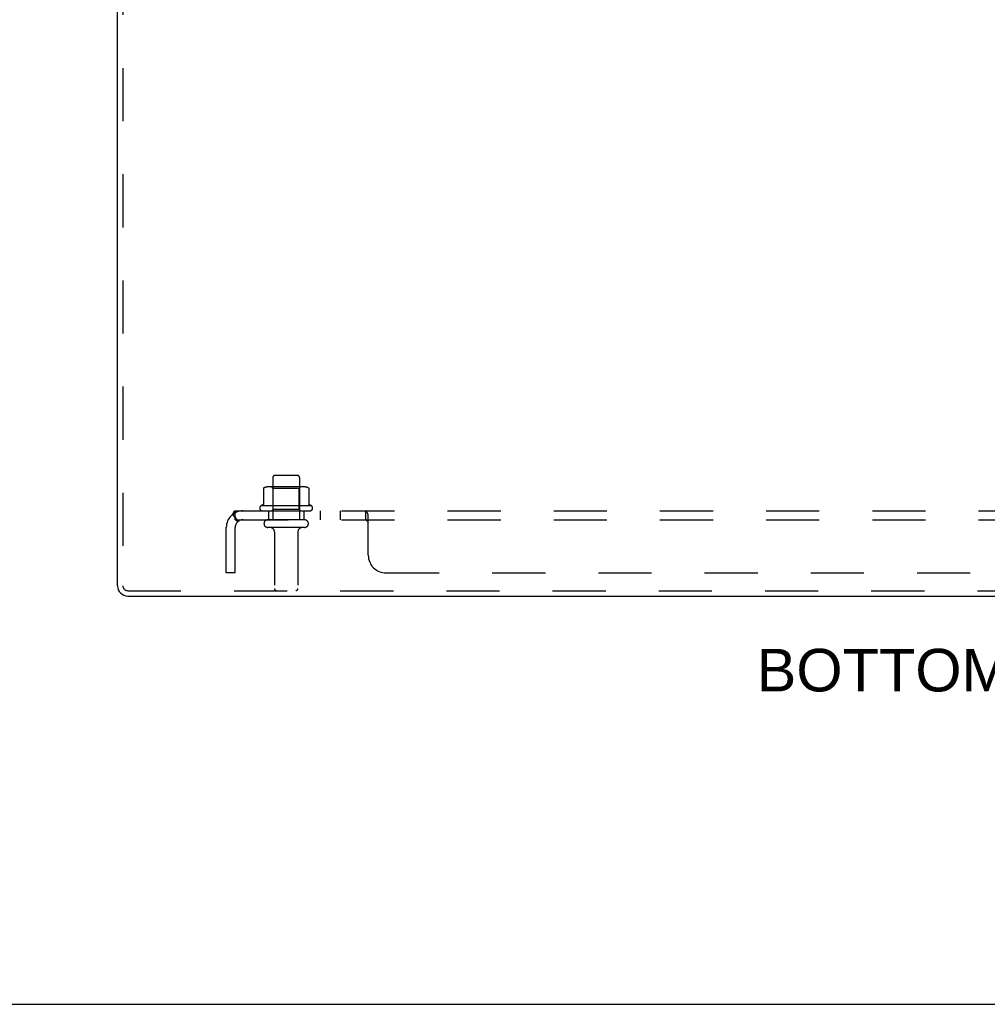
# Model space of a CAD drawing. Header units: inches. Extents: x 0 to 136, y 0 to 88.
# Tile 16 of 63: x 34 to 48, y 0 to 14. Entities that reach past the tile are written whole.
import ezdxf

# ---------------------------------------------------------------- set-up
doc = ezdxf.new("R2010")
doc.units = ezdxf.units.IN
doc.header["$LTSCALE"] = 7.48
doc.header["$MEASUREMENT"] = 0
doc.linetypes.add('HIDDEN', pattern=[0.2, 0.1, -0.1])
doc.layers.get('0').update_dxf_attribs({"linetype": 'CONTINUOUS'})
for name, color, linetype in [('DEFAULT_2', 8, 'HIDDEN'), ('DIMENSIONS', 7, 'CONTINUOUS'), ('SUBPANEL', 7, 'CONTINUOUS')]:
    doc.layers.add(name, color=color, linetype=linetype)
doc.styles.get("Standard").update_dxf_attribs({"font": 'arial.ttf'})

msp = doc.modelspace()

# ---------------------------------------------------------------- linework, layer by layer
at = {"color": 3, "linetype": 'Continuous'}
for p, q in [((35.378, 5.896), (35.378, 17.676)), ((35.523, 5.751), (59.233, 5.751))]:
    msp.add_line(p, q, dxfattribs=at)
at = {"color": 7, "linetype": 'Continuous'}
msp.add_line((0, 0), (136, 0), dxfattribs=at)
at = {"color": 3, "linetype": 'Continuous'}
msp.add_arc((35.523, 5.896), 0.145, 180, 270, dxfattribs=at)
at = {"layer": 'DEFAULT_2', "color": 8, "linetype": 'HIDDEN'}
for p, q in [((35.453, 17.676), (35.453, 5.896)), ((37.566, 7.421), (37.566, 6.826)), ((37.596, 7.451), (37.911, 7.451)), ((37.941, 7.421), (37.941, 6.826)), ((37.434, 7.266), (37.434, 7.047)), ((38.009, 7.287), (37.498, 7.287)), ((37.57, 7.267), (37.55, 7.287)), ((37.57, 6.971), (37.57, 7.267)), ((37.937, 7.267), (37.57, 7.267)), ((37.937, 7.267), (37.957, 7.287)), ((37.937, 6.971), (37.937, 7.267)), ((38.072, 7.266), (38.072, 7.047)), ((38.109, 7.021), (37.397, 7.021)), ((37.419, 6.951), (38.087, 6.951)), ((37.57, 6.971), (37.55, 6.951)), ((37.937, 6.971), (37.57, 6.971)), ((37.937, 6.971), (37.957, 6.951)), ((38.011, 6.826), (37.496, 6.826)), ((38.011, 6.716), (37.496, 6.716)), ((37.588, 6.653), (37.588, 5.856)), ((37.918, 6.653), (37.918, 5.856)), ((35.523, 5.826), (59.233, 5.826))]:
    msp.add_line(p, q, dxfattribs=at)
for points in [[(37.44, 7.275), (37.439, 7.274), (37.438, 7.273), (37.436, 7.272), (37.436, 7.27), (37.435, 7.269), (37.434, 7.267), (37.434, 7.266)], [(38.066, 7.275), (38.068, 7.274), (38.069, 7.273), (38.07, 7.272), (38.071, 7.27), (38.072, 7.269), (38.072, 7.267), (38.072, 7.266)], [(37.434, 7.047), (37.434, 7.046), (37.434, 7.045), (37.434, 7.044), (37.433, 7.043), (37.433, 7.042), (37.433, 7.042), (37.432, 7.041), (37.432, 7.041), (37.432, 7.041), (37.431, 7.04), (37.431, 7.04), (37.431, 7.04), (37.43, 7.039), (37.43, 7.039), (37.43, 7.039), (37.43, 7.039), (37.429, 7.039), (37.429, 7.039)], [(38.077, 7.039), (38.077, 7.039), (38.077, 7.039), (38.077, 7.039), (38.076, 7.039), (38.076, 7.039), (38.076, 7.04), (38.075, 7.04), (38.075, 7.04), (38.075, 7.041), (38.075, 7.041), (38.074, 7.041), (38.074, 7.042), (38.073, 7.042), (38.073, 7.043), (38.073, 7.044), (38.072, 7.045), (38.072, 7.046), (38.072, 7.047)]]:
    msp.add_lwpolyline(points, dxfattribs=at)
for centre, radius, start, end in [((37.596, 7.421), 0.03, 90, 180), ((37.911, 7.421), 0.03, 0, 90), ((37.498, 7.146), 0.141, 90, 113.95), ((38.009, 7.146), 0.141, 66.05, 90), ((37.419, 6.989), 0.0384, 124.4497, 270), ((37.753, 6.421), 0.698, 117.6814, 120.6631), ((37.753, 6.421), 0.698, 59.3369, 62.3186), ((38.087, 6.989), 0.0384, 270, 55.5503), ((37.496, 6.771), 0.055, 90, 270), ((38.011, 6.771), 0.055, 270, 90), ((37.526, 6.653), 0.0625, 0, 90), ((37.981, 6.653), 0.0625, 90, 180), ((35.523, 5.896), 0.07, 180, 270), ((37.618, 5.856), 0.03, 180, 270), ((37.888, 5.856), 0.03, 270, 360)]:
    msp.add_arc(centre, radius, start, end, dxfattribs=at)
at = {"layer": 'SUBPANEL', "color": 8, "linetype": 'HIDDEN'}
for p, q in [((37.035, 6.826), (37.035, 6.951)), ((37.035, 6.951), (57.722, 6.951)), ((37.503, 6.951), (37.503, 6.826)), ((38.003, 6.951), (38.003, 6.826)), ((38.232, 6.951), (38.232, 6.826)), ((38.513, 6.951), (38.513, 6.826)), ((38.874, 6.826), (38.874, 6.951)), ((38.884, 6.946), (38.882, 6.948)), ((36.996, 6.897), (37.075, 6.8)), ((37.035, 6.826), (57.722, 6.826)), ((37.044, 6.849), (37.044, 6.851)), ((37.045, 6.848), (37.044, 6.849)), ((37.045, 6.846), (37.045, 6.848)), ((37.046, 6.845), (37.045, 6.846)), ((37.047, 6.843), (37.046, 6.845)), ((37.047, 6.842), (37.047, 6.843)), ((37.048, 6.841), (37.047, 6.842)), ((37.048, 6.839), (37.048, 6.841)), ((37.049, 6.838), (37.048, 6.839)), ((37.05, 6.837), (37.049, 6.838)), ((37.05, 6.835), (37.05, 6.837)), ((37.051, 6.834), (37.05, 6.835)), ((37.051, 6.833), (37.051, 6.834)), ((37.052, 6.832), (37.051, 6.833)), ((37.053, 6.831), (37.052, 6.832)), ((37.053, 6.829), (37.053, 6.831)), ((37.054, 6.828), (37.053, 6.829)), ((37.062, 6.808), (37.057, 6.813)), ((38.889, 6.813), (38.886, 6.816)), ((38.899, 6.916), (38.895, 6.926)), ((38.91, 6.8), (38.908, 6.8)), ((38.91, 6.326), (38.91, 6.897)), ((36.91, 6.076), (36.91, 6.714)), ((37.035, 6.076), (37.035, 6.714)), ((37.035, 6.076), (36.91, 6.076)), ((39.16, 6.076), (55.597, 6.076))]:
    msp.add_line(p, q, dxfattribs=at)
for points in [[(37.012, 6.923), (37.015, 6.929), (37.016, 6.932), (37.017, 6.934), (37.018, 6.937), (37.02, 6.939), (37.021, 6.942), (37.023, 6.944), (37.025, 6.946), (37.026, 6.948), (37.028, 6.949), (37.029, 6.95), (37.031, 6.95), (37.032, 6.951), (37.033, 6.951), (37.035, 6.951)], [(38.893, 6.932), (38.891, 6.934), (38.89, 6.937), (38.888, 6.939), (38.887, 6.942), (38.885, 6.944), (38.884, 6.946), (38.882, 6.948), (38.881, 6.949), (38.879, 6.95), (38.878, 6.95), (38.876, 6.951), (38.875, 6.951), (38.874, 6.951)], [(36.996, 6.897), (36.998, 6.898), (36.999, 6.9), (37.001, 6.902), (37.003, 6.905), (37.004, 6.907), (37.006, 6.91), (37.008, 6.913), (37.009, 6.916), (37.01, 6.919), (37.012, 6.923)], [(37.034, 6.885), (37.034, 6.885), (37.034, 6.886), (37.034, 6.886), (37.034, 6.886), (37.034, 6.885), (37.034, 6.885), (37.034, 6.885), (37.034, 6.885), (37.034, 6.884), (37.035, 6.884), (37.035, 6.883), (37.035, 6.883), (37.035, 6.883)], [(37.044, 6.851), (37.043, 6.853), (37.043, 6.854), (37.042, 6.855), (37.042, 6.856), (37.042, 6.856), (37.041, 6.857), (37.041, 6.858), (37.041, 6.859), (37.04, 6.86), (37.04, 6.861), (37.04, 6.862), (37.04, 6.863), (37.039, 6.864), (37.039, 6.865), (37.039, 6.866), (37.039, 6.866), (37.038, 6.867), (37.038, 6.868), (37.038, 6.869), (37.038, 6.87), (37.037, 6.871), (37.037, 6.872), (37.037, 6.872), (37.037, 6.873), (37.037, 6.874), (37.036, 6.875), (37.036, 6.876), (37.036, 6.876), (37.036, 6.877), (37.036, 6.878), (37.036, 6.879), (37.035, 6.879), (37.035, 6.88), (37.035, 6.881), (37.035, 6.881), (37.035, 6.882), (37.035, 6.883), (37.035, 6.883), (37.035, 6.884), (37.035, 6.884), (37.035, 6.885), (37.034, 6.885), (37.034, 6.885)], [(37.057, 6.813), (37.055, 6.814), (37.053, 6.816), (37.051, 6.818), (37.049, 6.819), (37.047, 6.821), (37.045, 6.822), (37.043, 6.824), (37.041, 6.824), (37.039, 6.825), (37.037, 6.826), (37.036, 6.826), (37.035, 6.826)], [(37.058, 6.822), (37.058, 6.822), (37.057, 6.822), (37.057, 6.822), (37.057, 6.822), (37.057, 6.823), (37.057, 6.823), (37.057, 6.823), (37.056, 6.824), (37.056, 6.824), (37.056, 6.825), (37.056, 6.825), (37.055, 6.825), (37.055, 6.826), (37.055, 6.826), (37.055, 6.827), (37.054, 6.827), (37.054, 6.828), (37.054, 6.828)], [(37.055, 6.826), (37.055, 6.825), (37.055, 6.825), (37.056, 6.824), (37.056, 6.824), (37.056, 6.824), (37.057, 6.823), (37.057, 6.823), (37.057, 6.823), (37.057, 6.822), (37.057, 6.822), (37.057, 6.822), (37.058, 6.822), (37.058, 6.822)], [(37.075, 6.8), (37.075, 6.8), (37.074, 6.8), (37.074, 6.8), (37.073, 6.8), (37.072, 6.8), (37.071, 6.801), (37.07, 6.801), (37.069, 6.802), (37.068, 6.803), (37.066, 6.804), (37.065, 6.805), (37.064, 6.806), (37.062, 6.808)], [(38.884, 6.819), (38.883, 6.821), (38.882, 6.822), (38.88, 6.824), (38.879, 6.824), (38.878, 6.825), (38.876, 6.826), (38.875, 6.826), (38.874, 6.826)], [(38.882, 6.822), (38.88, 6.824), (38.879, 6.824)], [(38.886, 6.816), (38.885, 6.818), (38.884, 6.819), (38.883, 6.821)], [(38.896, 6.804), (38.895, 6.805), (38.894, 6.806), (38.892, 6.808), (38.891, 6.809), (38.89, 6.811), (38.889, 6.813)], [(38.895, 6.926), (38.894, 6.929), (38.893, 6.932)], [(38.91, 6.8), (38.908, 6.8), (38.907, 6.8), (38.905, 6.8), (38.904, 6.8), (38.903, 6.8), (38.901, 6.801), (38.9, 6.801), (38.899, 6.802), (38.897, 6.803), (38.896, 6.804), (38.895, 6.805), (38.894, 6.806)], [(38.907, 6.9), (38.906, 6.902), (38.904, 6.905), (38.903, 6.907), (38.902, 6.91), (38.9, 6.913), (38.899, 6.916)], [(38.904, 6.8), (38.903, 6.8), (38.901, 6.801)], [(38.904, 6.905), (38.903, 6.907), (38.902, 6.91)], [(38.91, 6.897), (38.908, 6.898), (38.907, 6.9)]]:
    msp.add_lwpolyline(points, dxfattribs=at)
for centre, radius, start, end in [((37.147, 6.714), 0.237, 90, 180), ((37.147, 6.714), 0.112, 90, 180), ((39.16, 6.326), 0.25, 180, 270)]:
    msp.add_arc(centre, radius, start, end, dxfattribs=at)

# ---------------------------------------------------------------- texts
at = {"layer": 'DIMENSIONS', "color": 2, "linetype": 'Continuous', "insert": (47.36, 5.007), "char_height": 0.6, "width": 5.94647, "attachment_point": 2, "line_spacing_factor": 0.9}
msp.add_mtext('BOTTOM VIEW', dxfattribs=at)

doc.saveas('drawing.dxf')
